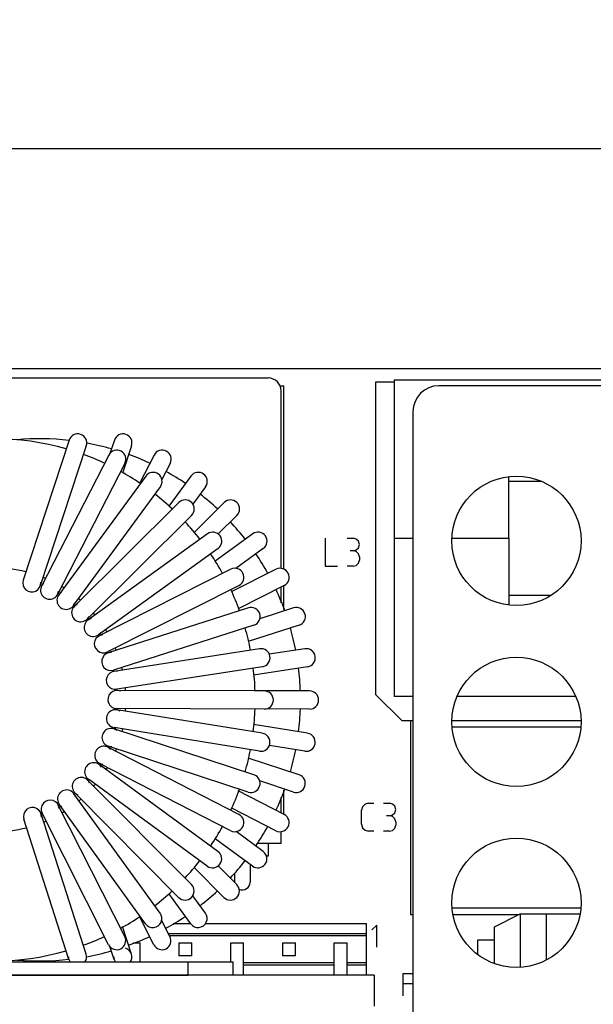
# Model space of a CAD drawing. Header units: millimetres. Extents: x 0 to 417, y 0 to 294.
# Tile 9 of 19: x 127 to 149, y 221 to 259. Entities that reach past the tile are written whole.
import ezdxf

# ---------------------------------------------------------------- set-up
doc = ezdxf.new("R2010")
doc.units = ezdxf.units.MM
for name, color, linetype in [('C3_DXF_CONTINUOUS_LINE', 7, 'Continuous'), ('CN3_DXF_CONTINUOUS_LINE', 7, 'Continuous'), ('CX1_DXF_CONTINUOUS_LINE', 7, 'Continuous'), ('FL1_FL2_DXF_CONTINUOUS_LINE', 7, 'Continuous'), ('HEAT_SINK-4_DXF_CONTINUOUS_LINE', 7, 'Continuous'), ('L3_BASE_DXF_CONTINUOUS_LINE', 7, 'Continuous'), ('L3_COVER_DXF_CONTINUOUS_LINE', 7, 'Continuous'), ('MDS-300APB18_AA_DXF_TEXT', 7, 'Continuous'), ('MDS-300APB18_AA_PCDXF_DIMENSION', 7, 'Continuous'), ('MDS-300APB18DXF_CONTINUOUS_LINE', 7, 'Continuous'), ('PWB_TDC-361_DXF_CONTINUOUS_LINE', 7, 'Continuous'), ('Q5_Q6_DXF_CONTINUOUS_LINE', 7, 'Continuous')]:
    doc.layers.add(name, color=color, linetype=linetype)
doc.styles.get("Standard").update_dxf_attribs({"font": 'ARIALN.TTF'})
doc.dimstyles.new('DIMSTYLE_1', dxfattribs={"dimtxt": 3, "dimasz": 3, "dimexe": 1, "dimexo": 1.5, "dimgap": 0.75, "dimtad": 1, "dimdec": 1, "dimzin": 0, "dimdsep": 46, "dimtxsty": 'STANDARD', "dimblk": '_FILLED', "dimblk1": '_FILLED', "dimblk2": '_FILLED', "dimcen": 0.09, "dimadec": 0, "dimazin": 0, "dimtol": 1, "dimtp": 0.5, "dimtm": 0.5, "dimtfac": 1, "dimtdec": 1, "dimtofl": 0, "dimtmove": 0, "dimatfit": 3, "dimldrblk": '_FILLED', "dimfxl": 1, "dimtolj": 1, "dimtzin": 0, "dimarcsym": 0})
doc.dimstyles.new('DIMSTYLE_2', dxfattribs={"dimtxt": 3, "dimasz": 3, "dimexe": 1, "dimexo": 1.5, "dimgap": 0.75, "dimtad": 1, "dimdec": 1, "dimzin": 0, "dimdsep": 46, "dimtxsty": 'STANDARD', "dimblk": '_FILLED', "dimblk1": '_FILLED', "dimblk2": '_FILLED', "dimcen": 0.09, "dimadec": 0, "dimazin": 0, "dimtp": 1e-06, "dimtm": 1e-06, "dimtfac": 1, "dimtdec": 1, "dimtofl": 0, "dimtmove": 0, "dimatfit": 3, "dimldrblk": '_FILLED', "dimfxl": 1, "dimtolj": 1, "dimtzin": 0, "dimarcsym": 0})
doc.dimstyles.get("Standard").update_dxf_attribs({"dimtxt": 0.18, "dimasz": 0.18, "dimexe": 0.18, "dimexo": 0.0625, "dimgap": 0.09, "dimtad": 0, "dimtih": 1, "dimtoh": 1, "dimdec": 4, "dimzin": 0, "dimdsep": 46, "dimtxsty": 'STANDARD', "dimcen": 0.09, "dimadec": 0, "dimazin": 0, "dimtfac": 1, "dimtdec": 4, "dimtofl": 0, "dimtmove": 0, "dimatfit": 3, "dimfxl": 1, "dimtolj": 1, "dimtzin": 0, "dimarcsym": 0})

# ---------------------------------------------------------------- blocks, each defined once
blk = doc.blocks.new('_FILLED')
at = {"color": 0, "linetype": 'ByBlock'}
blk.add_solid([(0, 0), (-1, 0.167), (-1, -0.167)], dxfattribs=at)
blk = doc.blocks.new('*D6')
at = {"layer": 'Defpoints', "color": 0, "linetype": 'Continuous'}
for p in [(221.039, 254.138), (100.239, 242.363), (221.039, 242.363)]:
    blk.add_point(p, dxfattribs=at)
at = {"layer": 'MDS-300APB18_AA_PCDXF_DIMENSION', "color": 0, "linetype": 'Continuous', "lineweight": -2}
for p, q in [((100.239, 243.863), (100.239, 255.138)), ((221.039, 243.863), (221.039, 255.138)), ((103.239, 254.138), (218.039, 254.138))]:
    blk.add_line(p, q, dxfattribs=at)
at = {"layer": 'MDS-300APB18_AA_PCDXF_DIMENSION', "color": 0, "linetype": 'Continuous', "lineweight": -2, "xscale": 3, "yscale": 3, "zscale": 3, "rotation": 180}
blk.add_blockref('_FILLED', (100.239, 254.138), dxfattribs=at)
at = {"layer": 'MDS-300APB18_AA_PCDXF_DIMENSION', "color": 0, "linetype": 'Continuous', "lineweight": -2, "xscale": 3, "yscale": 3, "zscale": 3}
blk.add_blockref('_FILLED', (221.039, 254.138), dxfattribs=at)
at = {"layer": 'MDS-300APB18_AA_PCDXF_DIMENSION', "color": 0, "linetype": 'Continuous', "insert": (160.639, 257.888), "char_height": 3, "attachment_point": 2}
blk.add_mtext('\\A1;*120.8', dxfattribs=at)
blk = doc.blocks.new('*D8')
at = {"layer": 'Defpoints', "color": 0, "linetype": 'Continuous'}
for p in [(224.289, 265.121), (96.989, 244.613), (224.289, 244.613)]:
    blk.add_point(p, dxfattribs=at)
at = {"layer": 'MDS-300APB18_AA_PCDXF_DIMENSION', "color": 0, "linetype": 'Continuous', "lineweight": -2}
for p, q in [((96.989, 246.113), (96.989, 266.121)), ((224.289, 246.113), (224.289, 266.121)), ((99.989, 265.121), (221.289, 265.121))]:
    blk.add_line(p, q, dxfattribs=at)
at = {"layer": 'MDS-300APB18_AA_PCDXF_DIMENSION', "color": 0, "linetype": 'Continuous', "lineweight": -2, "xscale": 3, "yscale": 3, "zscale": 3, "rotation": 180}
blk.add_blockref('_FILLED', (96.989, 265.121), dxfattribs=at)
at = {"layer": 'MDS-300APB18_AA_PCDXF_DIMENSION', "color": 0, "linetype": 'Continuous', "lineweight": -2, "xscale": 3, "yscale": 3, "zscale": 3}
blk.add_blockref('_FILLED', (224.289, 265.121), dxfattribs=at)
at = {"layer": 'MDS-300APB18_AA_PCDXF_DIMENSION', "color": 0, "linetype": 'Continuous', "insert": (160.639, 268.871), "char_height": 3, "attachment_point": 2}
blk.add_mtext('\\A1;*127.3±0.5', dxfattribs=at)

msp = doc.modelspace()

# ---------------------------------------------------------------- linework, layer by layer
at = {"layer": 'C3_DXF_CONTINUOUS_LINE', "color": 7, "linetype": 'Continuous'}
for p, q in [((148.521, 231.763), (143.557, 231.763)), ((143.557, 224.763), (148.521, 224.763))]:
    msp.add_line(p, q, dxfattribs=at)
at = {"layer": 'CN3_DXF_CONTINUOUS_LINE', "color": 7, "linetype": 'Continuous'}
for p, q in [((132.768, 224.163), (133.435, 224.163)), ((134.017, 224.163), (140.239, 224.163)), ((140.239, 222.163), (140.239, 224.163)), ((140.239, 223.763), (132.588, 223.763)), ((140.239, 223.682), (132.629, 223.682)), ((131.214, 223.413), (131.489, 223.413)), ((131.489, 222.663), (131.489, 223.413)), ((132.989, 223.413), (132.989, 222.913)), ((132.989, 223.413), (133.489, 223.413)), ((133.489, 222.913), (133.489, 223.413)), ((134.989, 222.663), (134.989, 223.413)), ((134.989, 223.413), (135.489, 223.413)), ((135.489, 222.163), (135.489, 223.413)), ((136.989, 223.413), (136.989, 222.913)), ((136.989, 223.413), (137.489, 223.413)), ((137.489, 222.913), (137.489, 223.413)), ((138.989, 222.163), (138.989, 223.413)), ((138.989, 223.413), (139.489, 223.413)), ((139.489, 222.163), (139.489, 223.413)), ((133.489, 222.913), (132.989, 222.913)), ((137.489, 222.913), (136.989, 222.913)), ((126.989, 222.663), (126.989, 222.756)), ((127.489, 222.663), (127.489, 222.72)), ((138.989, 222.643), (135.489, 222.643)), ((135.489, 222.563), (138.989, 222.563)), ((140.239, 222.643), (139.489, 222.643)), ((139.489, 222.563), (140.239, 222.563))]:
    msp.add_line(p, q, dxfattribs=at)
at = {"layer": 'CX1_DXF_CONTINUOUS_LINE', "color": 7, "linetype": 'Continuous'}
for p, q in [((119.439, 245.263), (136.439, 245.263)), ((136.939, 237.898), (136.939, 244.763)), ((136.939, 236.572), (136.939, 237.179)), ((136.939, 228.437), (136.939, 229.053)), ((136.939, 227.263), (136.939, 227.719)), ((136.939, 227.263), (136.018, 227.263)), ((136.439, 227.263), (136.439, 226.763)), ((136.439, 226.763), (136.375, 226.763)), ((135.739, 226.454), (135.739, 225.763)), ((135.139, 226.116), (135.139, 225.763))]:
    msp.add_line(p, q, dxfattribs=at)
for centre, radius, start, end in [((136.439, 244.763), 0.5, 0, 90), ((135.439, 225.763), 0.3, 180, 182.2932), ((135.439, 225.763), 0.3, 245.6082, 0)]:
    msp.add_arc(centre, radius, start, end, dxfattribs=at)
at = {"layer": 'FL1_FL2_DXF_CONTINUOUS_LINE', "color": 7, "linetype": 'Continuous'}
for p, q in [((128.74, 242.859), (126.96, 237.444)), ((129.405, 242.641), (127.625, 237.226)), ((130.49, 242.859), (130.32, 242.342)), ((131.155, 242.641), (130.806, 241.579)), ((130.276, 242.282), (127.671, 237.212)), ((132.026, 242.282), (131.463, 241.187)), ((130.898, 241.962), (128.293, 236.892)), ((132.648, 241.962), (132.324, 241.331)), ((131.702, 241.471), (128.336, 236.871)), ((133.452, 241.471), (132.597, 240.302)), ((132.267, 241.058), (128.901, 236.458)), ((134.017, 241.058), (133.525, 240.385)), ((132.985, 240.447), (128.94, 236.43)), ((134.735, 240.447), (133.572, 239.293)), ((133.478, 239.95), (129.434, 235.934)), ((135.228, 239.95), (134.504, 239.232)), ((134.091, 239.235), (129.468, 235.9)), ((135.841, 239.235), (134.384, 238.184)), ((134.5, 238.668), (129.878, 235.333)), ((136.25, 238.668), (135.184, 237.898)), ((134.994, 237.865), (129.906, 235.295)), ((136.744, 237.865), (135.029, 236.999)), ((135.31, 237.24), (130.222, 234.67)), ((137.06, 237.24), (135.276, 236.339)), ((135.672, 236.371), (130.245, 234.628)), ((137.422, 236.371), (136.115, 235.951)), ((135.886, 235.704), (130.459, 233.961)), ((137.636, 235.704), (135.658, 235.069)), ((136.107, 234.789), (130.474, 233.916)), ((137.857, 234.789), (136.481, 234.576)), ((136.214, 234.097), (130.582, 233.224)), ((137.964, 234.097), (135.87, 233.773)), ((136.29, 233.158), (130.59, 233.177)), ((138.04, 233.158), (135.913, 233.165)), ((136.288, 232.458), (130.588, 232.477)), ((136.215, 231.519), (130.588, 232.43)), ((138.038, 232.458), (136.325, 232.464)), ((135.885, 229.912), (130.47, 231.691)), ((136.103, 230.828), (130.477, 231.739)), ((137.965, 231.519), (135.87, 231.858)), ((135.308, 228.376), (130.238, 230.981)), ((135.667, 229.247), (130.251, 231.026)), ((137.853, 230.828), (136.494, 231.048)), ((137.635, 229.912), (135.659, 230.561)), ((134.497, 226.949), (129.897, 230.315)), ((134.988, 227.753), (129.918, 230.358)), ((133.473, 225.667), (129.456, 229.711)), ((134.084, 226.384), (129.483, 229.75)), ((137.417, 229.247), (136.111, 229.676)), ((137.058, 228.376), (135.277, 229.291)), ((132.261, 224.561), (128.926, 229.183)), ((132.976, 225.174), (128.96, 229.218)), ((130.891, 223.657), (128.321, 228.745)), ((131.693, 224.151), (128.359, 228.774)), ((136.738, 227.753), (135.031, 228.63)), ((128.73, 222.766), (126.987, 228.193)), ((129.397, 222.98), (127.654, 228.407)), ((130.266, 223.342), (127.696, 228.429)), ((135.834, 226.384), (134.385, 227.444)), ((136.247, 226.949), (135.195, 227.719)), ((134.726, 225.174), (133.573, 226.334)), ((135.223, 225.667), (134.504, 226.391)), ((133.443, 224.151), (132.597, 225.324)), ((134.011, 224.561), (133.524, 225.236)), ((132.016, 223.342), (131.462, 224.438)), ((131.147, 222.98), (130.804, 224.046)), ((132.641, 223.657), (132.318, 224.297)), ((130.48, 222.766), (130.318, 223.27)), ((133.339, 222.663), (118.339, 222.663)), ((128.73, 222.766), (128.784, 222.663)), ((130.48, 222.766), (130.534, 222.663)), ((133.339, 222.163), (133.339, 222.663)), ((135.089, 222.663), (133.339, 222.663)), ((135.089, 222.163), (135.089, 222.663)), ((118.339, 222.163), (133.339, 222.163))]:
    msp.add_line(p, q, dxfattribs=at)
for centre, radius, start, end in [((129.072, 242.75), 0.35, 341.8068, 161.8068), ((130.822, 242.75), 0.35, 341.8068, 161.8068), ((125.839, 232.813), 10.1, 73.9688, 106.0313), ((127.589, 232.813), 10.1, 83.4596, 94.9816), ((127.589, 232.813), 10.1, 73.9688, 79.5128), ((125.839, 232.813), 10.1, 64.9667, 69.9897), ((130.587, 242.122), 0.35, 332.8068, 152.8068), ((127.589, 232.813), 10.1, 64.9667, 69.9897), ((132.337, 242.122), 0.35, 332.8068, 152.8068), ((125.839, 232.813), 10.1, 55.9673, 60.9911), ((131.985, 241.264), 0.35, 323.8068, 143.8068), ((127.589, 232.813), 10.1, 55.9673, 60.9911), ((133.735, 241.264), 0.35, 323.8068, 143.8068), ((125.839, 232.813), 10.1, 46.9685, 51.9927), ((127.589, 232.813), 10.1, 46.9685, 51.9927), ((133.231, 240.199), 0.35, 314.8068, 134.8068), ((134.981, 240.199), 0.35, 314.8068, 134.8068), ((125.839, 232.813), 10.1, 37.9702, 42.9941), ((127.589, 232.813), 10.1, 37.9702, 42.9941), ((134.296, 238.951), 0.35, 305.8068, 125.8068), ((136.046, 238.951), 0.35, 305.8068, 125.8068), ((125.839, 232.813), 10.1, 28.9718, 33.9952), ((127.589, 232.813), 10.1, 28.9718, 33.9952), ((125.839, 232.813), 5.1, 76.1015, 103.8985), ((135.152, 237.553), 0.35, 296.8068, 116.8068), ((136.902, 237.553), 0.35, 296.8068, 116.8068), ((127.293, 237.335), 0.35, 161.8068, 4.3068), ((127.982, 237.052), 0.35, 130.3068, 355.3068), ((125.839, 232.813), 5.1, 67.1015, 68.2048), ((128.619, 236.664), 0.35, 121.3068, 346.3068), ((125.839, 232.813), 5.1, 58.1016, 59.2049), ((125.839, 232.813), 10.1, 19.9731, 24.9954), ((127.589, 232.813), 10.1, 19.9731, 24.9954), ((129.187, 236.182), 0.35, 112.3068, 337.3068), ((125.839, 232.813), 5.1, 49.1017, 50.205), ((125.839, 232.813), 5.1, 40.1012, 41.2045), ((135.779, 236.038), 0.35, 287.8068, 107.8068), ((137.529, 236.038), 0.35, 287.8068, 107.8068), ((129.673, 235.617), 0.35, 103.3068, 328.3068), ((125.839, 232.813), 5.1, 31.101, 32.2043), ((125.839, 232.813), 10.1, 10.9738, 15.9932), ((127.589, 232.813), 10.1, 10.9738, 15.9932), ((130.064, 234.982), 0.35, 94.3068, 296.8068), ((130.352, 234.295), 0.35, 85.3068, 287.8068), ((125.839, 232.813), 5.1, 22.1029, 23.2061), ((136.161, 234.443), 0.35, 278.8068, 98.8068), ((137.911, 234.443), 0.35, 278.8068, 98.8068), ((130.528, 233.57), 0.35, 76.3068, 278.8068), ((125.839, 232.813), 5.1, 13.1026, 14.2058), ((125.839, 232.813), 10.1, 1.9736, 6.9903), ((127.589, 232.813), 10.1, 1.9736, 6.9903), ((130.589, 232.827), 0.35, 67.3068, 269.8068), ((125.839, 232.813), 5.1, 4.1026, 5.2058), ((136.289, 232.808), 0.35, 269.8068, 89.8068), ((138.039, 232.808), 0.35, 269.8068, 89.8068), ((130.533, 232.084), 0.35, 58.3068, 283.3068), ((125.839, 232.813), 5.1, 355.1015, 356.2048), ((125.839, 232.813), 10.1, 352.9716, 357.9884), ((127.589, 232.813), 10.1, 352.9716, 357.9884), ((130.361, 231.359), 0.35, 49.3068, 274.3068), ((125.839, 232.813), 5.1, 346.1015, 347.2048), ((136.159, 231.173), 0.35, 260.8068, 80.8068), ((137.909, 231.173), 0.35, 260.8068, 80.8068), ((130.078, 230.669), 0.35, 40.3068, 265.3068), ((125.839, 232.813), 5.1, 337.1015, 338.2048), ((125.839, 232.813), 10.1, 343.9687, 348.9889), ((127.589, 232.813), 10.1, 343.9687, 348.9882), ((129.69, 230.033), 0.35, 31.3068, 256.3068), ((125.839, 232.813), 5.1, 328.1015, 329.2048), ((129.208, 229.464), 0.35, 22.3068, 247.3068), ((135.776, 229.579), 0.35, 251.8068, 71.8068), ((137.526, 229.579), 0.35, 251.8068, 71.8068), ((128.643, 228.978), 0.35, 13.3068, 238.3068), ((125.839, 232.813), 5.1, 319.1015, 320.2048), ((125.839, 232.813), 10.1, 334.9668, 339.9887), ((127.589, 232.813), 10.1, 334.9668, 339.9887), ((128.008, 228.587), 0.35, 4.3068, 206.8068), ((125.839, 232.813), 5.1, 310.1015, 311.2048), ((127.32, 228.3), 0.35, 355.3068, 197.8068), ((125.839, 232.813), 5.1, 292.1015, 293.2048), ((125.839, 232.813), 5.1, 301.1015, 302.2048), ((135.148, 228.064), 0.35, 242.8068, 62.8068), ((136.898, 228.064), 0.35, 242.8068, 62.8068), ((125.839, 232.813), 5.1, 255.7952, 284.2048), ((125.839, 232.813), 10.1, 325.9674, 330.9915), ((127.589, 232.813), 10.1, 325.9674, 330.9915), ((134.29, 226.667), 0.35, 233.8068, 53.8068), ((136.04, 226.667), 0.35, 233.8068, 53.8068), ((125.839, 232.813), 10.1, 316.9685, 321.9929), ((127.589, 232.813), 10.1, 316.9685, 321.9929), ((133.225, 225.42), 0.35, 224.8068, 44.8068), ((134.975, 225.42), 0.35, 224.8068, 44.8068), ((125.839, 232.813), 10.1, 307.9701, 312.994), ((127.589, 232.813), 10.1, 307.9701, 312.994), ((125.839, 232.813), 10.1, 298.9718, 303.9951), ((131.977, 224.356), 0.35, 215.8068, 35.8068), ((127.589, 232.813), 10.1, 298.9718, 303.9951), ((133.727, 224.356), 0.35, 215.8068, 35.8068), ((125.839, 232.813), 10.1, 289.9731, 294.9954), ((130.579, 223.5), 0.35, 206.8068, 26.8068), ((127.589, 232.813), 10.1, 289.9731, 294.9954), ((132.329, 223.5), 0.35, 206.8068, 26.8068), ((130.814, 222.873), 0.35, 323.1278, 71.6371), ((125.839, 232.813), 10.1, 254.0068, 285.9932), ((129.064, 222.873), 0.35, 180.517, 197.8068), ((129.064, 222.873), 0.35, 323.1278, 17.8068), ((127.589, 232.813), 10.1, 280.4369, 285.9932), ((130.814, 222.873), 0.35, 180.517, 197.8068), ((127.589, 232.813), 10.1, 265.0192, 276.487)]:
    msp.add_arc(centre, radius, start, end, dxfattribs=at)
at = {"layer": 'HEAT_SINK-4_DXF_CONTINUOUS_LINE', "color": 7, "linetype": 'Continuous'}
for p, q in [((156.039, 244.963), (143.039, 244.963)), ((142.039, 243.963), (142.039, 215.963))]:
    msp.add_line(p, q, dxfattribs=at)
for centre in [(146.039, 238.963), (146.039, 231.963), (146.039, 224.963)]:
    msp.add_circle(centre, 2.5, dxfattribs=at)
msp.add_arc((143.039, 243.963), 1, 90, 180, dxfattribs=at)
at = {"layer": 'L3_BASE_DXF_CONTINUOUS_LINE', "color": 7, "linetype": 'Continuous'}
for p, q in [((146.999, 241.263), (145.752, 241.263)), ((145.752, 236.863), (147.38, 236.863))]:
    msp.add_line(p, q, dxfattribs=at)
at = {"layer": 'L3_COVER_DXF_CONTINUOUS_LINE', "color": 7, "linetype": 'Continuous'}
for p, q in [((141.314, 245.188), (141.314, 239.063)), ((141.314, 245.188), (162.264, 245.188)), ((145.752, 239.063), (145.752, 241.437)), ((141.314, 239.063), (141.314, 232.938)), ((141.314, 239.063), (142.039, 239.063)), ((141.314, 239.063), (142.039, 239.063)), ((143.548, 239.063), (145.751, 239.063)), ((143.548, 239.063), (145.751, 239.063)), ((145.752, 239.063), (145.752, 236.489)), ((142.039, 232.938), (141.314, 232.938)), ((148.331, 232.938), (143.746, 232.938))]:
    msp.add_line(p, q, dxfattribs=at)
at = {"layer": 'MDS-300APB18DXF_CONTINUOUS_LINE', "color": 7, "linetype": 'Continuous'}
for p, q in [((223.289, 245.613), (97.989, 245.613)), ((136.896, 244.963), (137.039, 244.963)), ((137.039, 237.872), (137.039, 244.963)), ((140.604, 233.013), (140.604, 245.113)), ((140.604, 245.113), (141.314, 245.113)), ((138.643, 239.066), (138.643, 237.982)), ((139.488, 239.066), (139.726, 239.066)), ((139.846, 239.029), (139.726, 239.066)), ((139.928, 238.946), (139.846, 239.029)), ((139.965, 238.818), (139.928, 238.946)), ((139.928, 238.698), (139.965, 238.818)), ((139.726, 238.579), (139.607, 238.579)), ((139.726, 238.579), (139.846, 238.616)), ((139.846, 238.551), (139.726, 238.579)), ((139.846, 238.616), (139.928, 238.698)), ((139.928, 238.46), (139.846, 238.551)), ((139.965, 238.34), (139.928, 238.46)), ((139.846, 238.01), (139.928, 238.101)), ((139.928, 238.101), (139.965, 238.221)), ((139.965, 238.34), (139.965, 238.221)), ((138.643, 237.982), (139.12, 237.982)), ((139.726, 237.982), (139.488, 237.982)), ((139.726, 237.982), (139.846, 238.01)), ((137.039, 236.304), (137.039, 237.24)), ((140.604, 233.013), (141.604, 232.013)), ((141.604, 232.013), (142.039, 232.013)), ((141.939, 232.013), (141.939, 224.513)), ((143.544, 232.013), (148.534, 232.013)), ((137.039, 228.376), (137.039, 229.321)), ((140.085, 228.679), (140.048, 228.541)), ((140.048, 227.999), (140.048, 228.541)), ((140.186, 228.78), (140.085, 228.679)), ((140.323, 228.816), (140.186, 228.78)), ((140.323, 228.816), (140.525, 228.816)), ((140.893, 228.816), (141.132, 228.816)), ((141.251, 228.78), (141.132, 228.816)), ((141.334, 228.697), (141.251, 228.78)), ((141.37, 228.568), (141.334, 228.697)), ((141.334, 228.449), (141.37, 228.568)), ((141.132, 228.33), (141.012, 228.33)), ((141.132, 228.33), (141.251, 228.366)), ((141.251, 228.302), (141.132, 228.33)), ((141.251, 228.366), (141.334, 228.449)), ((141.334, 228.21), (141.251, 228.302)), ((141.37, 228.091), (141.334, 228.21)), ((140.048, 227.999), (140.085, 227.87)), ((140.085, 227.87), (140.186, 227.769)), ((140.186, 227.769), (140.323, 227.733)), ((141.132, 227.733), (141.251, 227.76)), ((141.251, 227.76), (141.334, 227.852)), ((141.334, 227.852), (141.37, 227.971)), ((141.37, 228.091), (141.37, 227.971)), ((140.525, 227.733), (140.323, 227.733)), ((141.132, 227.733), (140.893, 227.733)), ((141.939, 224.513), (142.039, 224.513)), ((143.581, 224.513), (146.139, 224.513)), ((140.645, 224.105), (140.452, 223.912)), ((140.645, 223.242), (140.645, 224.105)), ((144.539, 223.513), (144.539, 222.973)), ((145.189, 223.513), (144.539, 223.513)), ((141.664, 221.368), (141.664, 222.231)), ((141.664, 222.231), (142.05, 222.231)), ((141.664, 221.846), (142.05, 221.846))]:
    msp.add_line(p, q, dxfattribs=at)
at = {"layer": 'PWB_TDC-361_DXF_CONTINUOUS_LINE', "color": 7, "linetype": 'Continuous'}
for q in [(116.539, 222.163), (140.539, 220.963)]:
    msp.add_line((140.539, 222.163), q, dxfattribs=at)
at = {"layer": 'Q5_Q6_DXF_CONTINUOUS_LINE', "color": 7, "linetype": 'Continuous'}
for p, q in [((145.189, 224.038), (146.189, 224.538)), ((146.189, 224.538), (146.189, 222.476)), ((146.189, 224.538), (148.501, 224.538)), ((147.189, 224.538), (147.189, 222.752)), ((145.189, 222.612), (145.189, 224.038))]:
    msp.add_line(p, q, dxfattribs=at)

# ---------------------------------------------------------------- dimensions: what is measured, and where the dimension line sits
at = {"layer": 'MDS-300APB18_AA_PCDXF_DIMENSION', "color": 2, "linetype": 'Continuous'}
for base, p1, p2, dimstyle, picture, middle in [((224.289, 265.121), (96.989, 244.613), (224.289, 244.613), 'DIMSTYLE_1', '*D8', (160.639, 265.121)), ((221.039, 254.138), (100.239, 242.363), (221.039, 242.363), 'DIMSTYLE_2', '*D6', (160.639, 254.138))]:
    dim = msp.add_linear_dim(base=base, p1=p1, p2=p2, text='*<>', dimstyle=dimstyle, dxfattribs=at)
    dim.commit()
    dim.dimension.update_dxf_attribs({"geometry": picture, "text_midpoint": middle, "dimtype": 160})

# ---------------------------------------------------------------- leaders
at = {"layer": 'MDS-300APB18_AA_DXF_TEXT', "color": 2, "linetype": 'Continuous', "annotation_type": 0, "has_hookline": 1, "hookline_direction": 0, "text_width": 78.788}
msp.add_leader([(98.489, 242.363), (84.134, 242.341), (84.134, 156.119), (107.189, 156.13)], dimstyle='Standard', override={"dimtad": 1}, dxfattribs=at)

doc.saveas('drawing.dxf')
